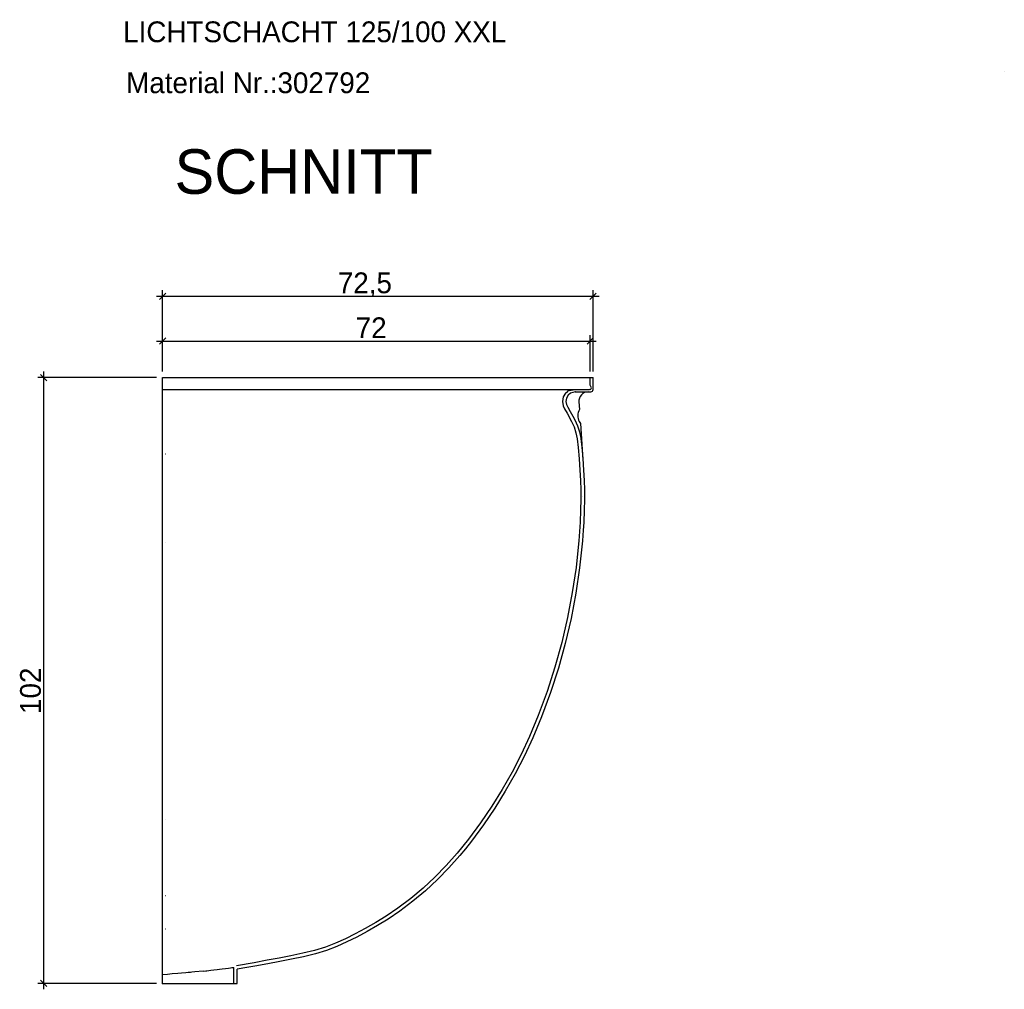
# Model space of a CAD drawing. Extents: x 369 to 662, y -166 to 259.
import ezdxf

# ---------------------------------------------------------------- set-up
doc = ezdxf.new("R2010")
doc.units = 0
doc.linetypes.add('DASHED', pattern=[0.75, 0.5, -0.25])
doc.linetypes.add('SOLID', pattern=[0])
doc.layers.get('0').update_dxf_attribs({"linetype": 'CONTINUOUS'})
doc.layers.add('5', color=7, linetype='CONTINUOUS')

msp = doc.modelspace()

# ---------------------------------------------------------------- linework, layer by layer
at = {"color": 2, "linetype": 'SOLID'}
for p, q in [((392.326794, -49.55054), (466.826838, -49.55054)), ((393.857124, -49.02021), (392.796464, -50.080871)), ((393.326794, -62.254256), (393.326794, -48.55054)), ((465.296508, -50.080871), (466.357168, -49.02021)), ((465.826838, -62.254256), (465.826838, -48.55054)), ((393.326794, -62.254256), (393.326794, -56.118288)), ((465.326838, -62.254256), (465.326838, -56.118288)), ((392.326794, -57.118288), (466.326838, -57.118288)), ((393.857124, -56.587957), (392.796464, -57.648618)), ((464.796508, -57.648618), (465.857168, -56.587957)), ((373.857142, -63.784586), (372.796482, -62.723926)), ((373.326812, -166.254257), (373.326812, -62.254256)), ((392.326794, -63.254256), (372.326812, -63.254256)), ((392.326812, -165.254257), (372.326812, -165.254257)), ((372.796482, -164.723927), (373.857142, -165.784587))]:
    msp.add_line(p, q, dxfattribs=at)
at = {"color": 7, "linetype": 'SOLID'}
for p, q in [((461.16009, -65.855853), (461.493211, -65.608019)), ((461.854756, -65.438424), (462.406153, -65.304898))]:
    msp.add_line(p, q, dxfattribs=at)
for points in [[(461.16009, -65.855853), (460.782365, -66.510022), (460.651036, -67.254319), (460.782317, -67.998502), (461.019028, -68.498194), (461.448696, -69.267269), (462.207844, -70.637393), (462.624287, -71.572596), (462.940751, -72.546189), (463.153769, -73.547511), (463.325979, -75.011899), (463.488816, -76.929803), (463.612782, -78.850614), (463.697578, -80.603882), (463.749944, -82.182963), (463.766392, -83.754306), (463.728424, -85.567412), (463.639033, -87.626798), (463.434394, -90.717956)], [(463.435433, -90.705459), (462.945018, -95.212031), (462.323013, -99.45768), (461.525697, -103.677623), (460.551718, -107.863717), (459.40078, -112.008149), (458.074515, -116.103822), (456.57729, -120.144897), (455.118331, -123.672801), (453.717659, -126.693059), (452.186223, -129.665867), (450.525696, -132.584698), (448.744863, -135.443816), (446.85197, -138.235433), (444.846844, -140.947149), (442.926625, -143.333313), (441.105482, -145.392319), (439.19544, -147.355016), (437.197504, -149.213753), (435.115685, -150.966127), (432.947727, -152.601963), (430.97888, -153.937581), (429.235777, -155.007113), (427.467795, -156.017323), (425.758371, -156.929215), (424.108778, -157.741783), (422.440044, -158.484517), (420.74704, -159.134807), (418.917361, -159.700672), (416.941014, -160.192122), (414.943371, -160.614272), (412.946702, -161.001501), (410.965294, -161.374179), (408.765089, -161.772924), (405.778444, -162.281983)]]:
    msp.add_lwpolyline(points, dxfattribs=at)
for centre, radius, start, end in [((462.090113, -66.410333), 1, 103.612675, 126.648304), ((462.523832, -65.790853), 0.5, 96.328473, 103.612675), ((462.870987, -66.154388), 0.5, 90.002825, 100.426844)]:
    msp.add_arc(centre, radius, start, end, dxfattribs=at)
at = {"layer": '5', "color": 7, "linetype": 'SOLID'}
for p, q in [((535.067732, -11.675959), (535.067807, -11.674763)), ((393.326794, -63.254256), (464.976838, -63.254243)), ((393.326794, -65.254256), (393.326794, -63.254256)), ((464.976838, -63.254243), (465.226838, -63.254262)), ((465.226838, -63.254256), (465.826838, -63.254256)), ((465.326838, -64.540858), (465.326838, -63.254256)), ((465.826838, -65.254414), (465.826838, -63.254256)), ((393.326794, -65.254323), (460.278142, -65.254329)), ((393.326794, -88.01332), (393.326794, -65.254323)), ((460.278142, -65.254329), (462.806604, -65.254359)), ((462.468718, -65.293899), (462.826838, -65.254182)), ((462.806604, -65.254359), (462.825503, -65.254329)), ((462.826838, -65.254182), (465.226838, -65.254182)), ((462.826838, -65.654298), (465.426838, -65.654457)), ((465.026667, -65.654475), (465.326802, -65.654451)), ((463.430524, -67.365492), (463.518145, -68.624849)), ((463.494787, -70.664253), (463.682683, -70.989699)), ((463.682683, -70.989699), (464.106369, -77.079213)), ((464.106369, -77.079213), (464.108055, -77.102461)), ((464.108283, -77.105647), (464.11715, -77.229219)), ((393.326794, -89.165413), (393.326794, -88.01332)), ((393.326794, -90.297738), (393.326794, -89.165413)), ((393.326813, -163.834614), (393.326813, -90.297738)), ((464.032815, -90.761458), (464.032925, -90.760115)), ((393.326812, -165.254257), (393.326812, -163.834614)), ((400.13305, -163.193087), (400.767676, -163.123033)), ((405.326837, -165.254257), (405.32688, -162.55608)), ((405.876837, -165.254257), (405.876837, -162.87386)), ((393.326812, -165.254257), (405.326837, -165.254257)), ((405.326837, -165.254257), (405.876837, -165.254257))]:
    msp.add_line(p, q, dxfattribs=at)
at = {"layer": '5', "color": 7, "linetype": 'DASHED'}
for p, q in [((462.801321, -65.65439), (462.826838, -65.65439)), ((462.825503, -65.254329), (462.826838, -65.254329)), ((462.826838, -65.254335), (465.226838, -65.254341)), ((465.226838, -65.254341), (465.326828, -65.227461)), ((465.326802, -65.654451), (465.426838, -65.654439)), ((463.653927, -73.167781), (463.654425, -73.17613)), ((393.783807, -76.080599), (393.79851, -76.080599)), ((463.928764, -74.960933), (463.963006, -75.341524)), ((464.108053, -77.102461), (464.108283, -77.105647)), ((463.972316, -83.205342), (463.972585, -83.231502)), ((393.875079, -91.00602), (393.876843, -91.004256)), ((393.875079, -137.606024), (393.876819, -137.604287)), ((393.783807, -150.461969), (393.79851, -150.468652)), ((393.783807, -156.080606), (393.79851, -156.080606)), ((400.13305, -163.193087), (400.641473, -163.137241)), ((400.641473, -163.137241), (400.767676, -163.123033))]:
    msp.add_line(p, q, dxfattribs=at)
at = {"layer": '5', "color": 7, "linetype": 'SOLID'}
for points in [[(465.326838, -65.254182), (465.46344, -65.190858), (465.51344, -65.104256), (465.526838, -64.997557), (465.51344, -64.890858), (465.326838, -64.540858)], [(462.780497, -65.662644), (462.038983, -65.889668), (461.619782, -66.241447), (461.346127, -66.715382), (461.251036, -67.254305), (461.3461, -67.793199), (461.549181, -68.217234), (461.968308, -68.967262), (462.425416, -69.773205), (462.74244, -70.364983), (463.184417, -71.357527), (463.520284, -72.390813), (463.746364, -73.453533), (463.833197, -74.097563), (463.923283, -74.955089), (464.087148, -76.8851), (464.211896, -78.818035), (464.297073, -80.579283), (464.349752, -82.167791), (464.366387, -83.75692), (464.328085, -85.587578), (464.238185, -87.658669), (464.159313, -88.95192), (464.032815, -90.761458)], [(464.032815, -90.761458), (463.540339, -95.286825), (462.914772, -99.556786), (462.112823, -103.801244), (461.133115, -108.011965), (459.975368, -112.180915), (458.641312, -116.300649), (457.135509, -120.364878), (456.371017, -122.260955), (455.667674, -123.914094), (454.256747, -126.956468), (452.713694, -129.951831), (451.041054, -132.891954), (449.247901, -135.770852), (447.341955, -138.58172), (445.321515, -141.314147), (444.317426, -142.588236), (443.384963, -143.720517), (441.545757, -145.799944), (439.614843, -147.784086), (437.595183, -149.663032), (435.490517, -151.434636), (433.295409, -153.090959), (431.300971, -154.4438), (429.541149, -155.523589), (427.757643, -156.542668), (426.032517, -157.462923), (424.36478, -158.284428), (422.671854, -159.037928), (420.94529, -159.701108), (419.075722, -160.279397), (417.072127, -160.777621), (415.060303, -161.202768), (413.058209, -161.591049), (411.075595, -161.963954), (408.869409, -162.363786), (407.511018, -162.599047), (405.876837, -162.87386)], [(400.13305, -163.193087), (398.76224, -163.334001), (398.271416, -163.382347), (398.04165, -163.404641), (397.82019, -163.425097), (397.612098, -163.443605), (397.232269, -163.476753), (396.534622, -163.536789), (395.868078, -163.592352), (394.941568, -163.671931), (394.163244, -163.743764), (393.326812, -163.834614)], [(400.767676, -163.123033), (401.452308, -163.045496), (401.948126, -162.988301), (402.537768, -162.918522), (402.890048, -162.875647), (403.358957, -162.817108), (403.922635, -162.745045), (404.420114, -162.679532), (404.786999, -162.630356), (404.971939, -162.605192), (405.083056, -162.589967), (405.194153, -162.574626), (405.262005, -162.565207), (405.32688, -162.55608)]]:
    msp.add_lwpolyline(points, dxfattribs=at)
for centre, radius, start, end in [((465.026921, -67.254682), 1.600385, 90.009098, 183.970686), ((465.426753, -65.254332), 0.400125, 270.01212, 359.988229), ((465.226835, -69.664253), 1.999997, 148.687645, 210.000047)]:
    msp.add_arc(centre, radius, start, end, dxfattribs=at)
at = {"layer": '5', "color": 7, "linetype": 'DASHED'}
msp.add_point((393.326813, -165.254257), dxfattribs=at)
msp.add_point((393.326813, -165.254257), dxfattribs=at)
at = {"layer": '5', "color": 7, "linetype": 'SOLID'}
msp.add_point((393.326813, -165.254257), dxfattribs=at)
msp.add_point((393.326813, -165.254257), dxfattribs=at)
msp.add_point((393.326813, -165.254257), dxfattribs=at)

# ---------------------------------------------------------------- texts
at = {"color": 7, "linetype": 'SOLID'}
for s, height, p in [('LICHTSCHACHT 125/100 XXL', 3.5, (386.687615, -6.786711)), ('Material Nr.:302792', 3.5, (387.192131, -15.363484)), ('SCHNITT', 7.5, (395.336896, -32.313615))]:
    msp.add_text(s, height=height, dxfattribs=at).set_placement(p)
at = {"color": 2, "linetype": 'SOLID'}
for s, p in [('72,5', (422.839999, -49.05054)), ('72', (425.851299, -56.618288))]:
    msp.add_text(s, height=3.5, dxfattribs=at).set_placement(p)
msp.add_text('102', height=3.5, rotation=90, dxfattribs=at).set_placement((372.826812, -119.891256))

doc.saveas('drawing.dxf')
